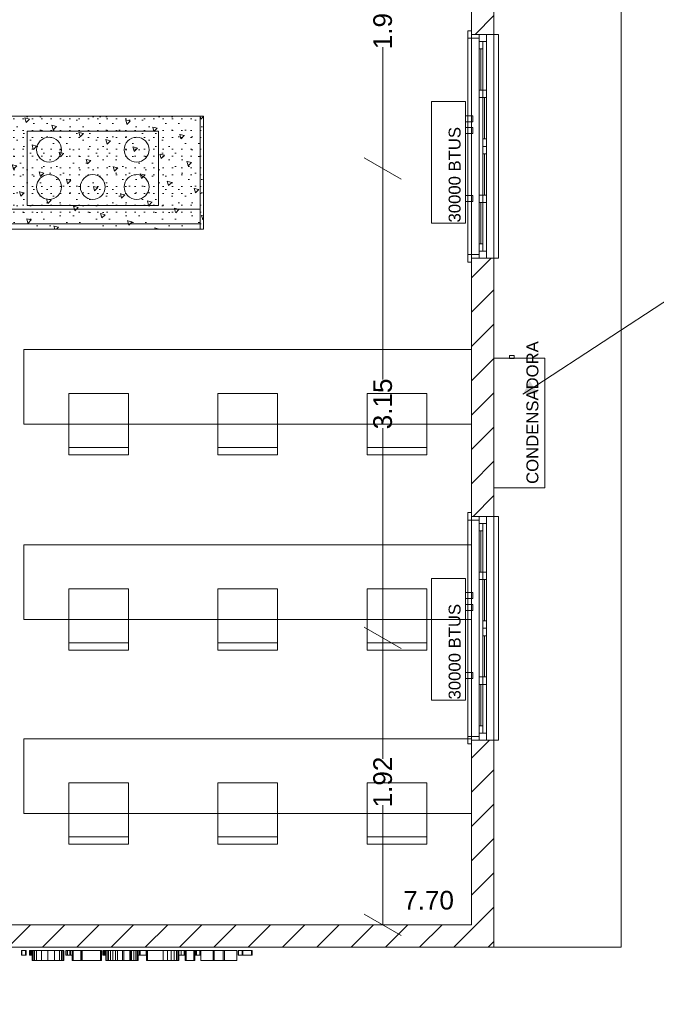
# Model space of a CAD drawing. Header units: millimetres. Extents: x 2826 to 3034, y 1533 to 1590.
# Tile 100 of 248: x 2961.47 to 2965.73, y 1546.75 to 1553.35. Entities that reach past the tile are written whole.
import ezdxf
from ezdxf.enums import TextEntityAlignment as Align

# ---------------------------------------------------------------- set-up
doc = ezdxf.new("R2010")
doc.units = ezdxf.units.MM
doc.set_wipeout_variables(frame=1)
doc.layers.add('_Caneta_No__220', color=7, linetype='Continuous', lineweight=15, true_color=0x8a8a8a)
doc.styles.add('ESTILO_GERADO_2', font='arial.ttf')
pattern_1 = [(45, (15.86372, 12.64105), (-0.2296397, 0.2296397), [0.03125, -0.15625]), (45, (15.8152, 12.82216), (-0.2296397, 0.2296397), [0.03125, -0.15625]), (105, (15.86372, 12.64105), (0.3136936, 0.084054), [0.03125, -0.15625]), (105, (15.9963, 12.77363), (0.3136936, 0.084054), [0.03125, -0.15625]), (165, (15.8858, 12.66314), (0.084054, 0.3136936), [0.03125, -0.15625]), (165, (16.0184, 12.79573), (0.084054, 0.3136936), [0.03125, -0.15625]), (45, (15.84162, 12.663144), (-0.04419417, 0.04419417), [0, -0.0625, 0, -0.09375]), (90, (15.86372, 12.68524), (-0.0625, 0), [0, -0.046875, 0, -0.078125])]
pattern_2 = [(45, (15.86372, 12.64105), (-0.11490485, 0.11490485), [])]
pattern_3 = [(45, (15.86372, 12.64105), (-0.11490485, 0.11490485), [])]

# ---------------------------------------------------------------- blocks, each defined once
blk = doc.blocks.new('ARROWHEAD_2')
at = {"color": 0, "linetype": 'Continuous', "lineweight": 0}
for p, q in [((-0.378, -0.655), (0.378, 0.655)), ((0, 0), (-1, 0))]:
    blk.add_line(p, q, dxfattribs=at)
blk = doc.blocks.new('ARROWHEAD_16')
at = {"linetype": 'Continuous', "lineweight": 0}
blk.add_hatch(color=0, dxfattribs=at).paths.add_polyline_path([(-0.9093, 0.525), (0, 0), (-0.9093, -0.525)])
at = {"color": 0, "linetype": 'Continuous', "lineweight": 0}
blk.add_line((0, 0), (-1, 0), dxfattribs=at)
blk = doc.blocks.new('A$Cf44ad3b2')
at = {"layer": '_Caneta_No__220'}
h = blk.add_hatch(dxfattribs=at)
h.set_pattern_fill('TIJOLO_COMUM_0005', color=256, style=0, pattern_type=2)
h.set_pattern_definition(pattern_3)
h.paths.add_polyline_path([(56.6977, 19.9577), (56.8477, 19.9577), (56.8477, 21.5456), (56.6977, 21.5456)])
h = blk.add_hatch(dxfattribs=at)
h.set_pattern_fill('TIJOLO_COMUM_0005', color=256, style=0, pattern_type=2)
h.set_pattern_definition(pattern_3)
h.paths.add_polyline_path([(56.6977, 16.728), (56.8477, 16.728), (56.8477, 18.4577), (56.6977, 18.4577)])
h = blk.add_hatch(dxfattribs=at)
h.set_pattern_fill('TIJOLO_COMUM_0005', color=256, style=0, pattern_type=2)
h.set_pattern_definition(pattern_3)
h.paths.add_polyline_path([(56.6977, 13.991), (56.8477, 13.991), (56.8477, 15.228), (56.6977, 15.228)])
h = blk.add_hatch(dxfattribs=at)
h.set_pattern_fill('TIJOLO_COMUM_0005', color=256, style=0, pattern_type=2)
h.set_pattern_definition(pattern_2)
h.paths.add_polyline_path([(56.6977, 13.991), (49.0011, 13.991), (49.0011, 13.841), (56.6977, 13.841)])
h = blk.add_hatch(dxfattribs=at)
h.set_pattern_fill('TIJOLO_COMUM_0005', color=256, style=0, pattern_type=2)
h.set_pattern_definition(pattern_2)
h.paths.add_polyline_path([(56.6977, 13.991), (56.6977, 13.841), (56.8477, 13.841)])
h = blk.add_hatch(dxfattribs=at)
h.set_pattern_fill('TIJOLO_COMUM_0005', color=256, style=0, pattern_type=2)
h.set_pattern_definition(pattern_2)
h.paths.add_polyline_path([(56.8477, 13.991), (56.6977, 13.991), (56.8477, 13.841)])
for p, q in [((57.699, 29.4086), (57.699, 13.841)), ((57.699, 13.841), (57.699, 29.4086)), ((56.6977, 13.991), (56.6977, 21.0077)), ((56.8477, 20.1306), (56.8477, 13.841)), ((56.6727, 19.9327), (56.6727, 19.9827)), ((56.6727, 19.9827), (56.6977, 19.9827)), ((56.6727, 19.9327), (56.6727, 18.4827)), ((56.6977, 19.9327), (56.6727, 19.9327)), ((56.6977, 19.9577), (56.6977, 19.9827)), ((56.6977, 19.9827), (56.6977, 19.9327)), ((56.6977, 19.9577), (56.6977, 19.9827)), ((56.6977, 19.9577), (56.6977, 19.9827)), ((56.7477, 19.9577), (56.6977, 19.9577)), ((56.6977, 19.9577), (56.6977, 18.4577)), ((56.6977, 19.9327), (56.6977, 19.9577)), ((56.6977, 19.9577), (56.7477, 19.9577)), ((56.7477, 19.9577), (56.6977, 19.9577)), ((56.7477, 19.9577), (56.6977, 19.9577)), ((56.7477, 19.9327), (56.6977, 19.9327)), ((56.7977, 19.9577), (56.7477, 19.9577)), ((56.7477, 19.9577), (56.7477, 19.9327)), ((56.7477, 19.9107), (56.7477, 19.9577)), ((56.7977, 19.9577), (56.7477, 19.9577)), ((56.7977, 19.9577), (56.7477, 19.9577)), ((56.8477, 19.9577), (56.7977, 19.9577)), ((56.7977, 19.9577), (56.7977, 19.9107)), ((56.8477, 19.9577), (56.7977, 19.9577)), ((56.8477, 19.9577), (56.8777, 19.9577)), ((56.8477, 19.9577), (56.8477, 18.4577)), ((56.8777, 19.9577), (56.8777, 18.4577)), ((56.1022, 19.2494), (56.1022, 19.8716)), ((56.7477, 19.5342), (56.7477, 19.9107)), ((56.7977, 19.9107), (56.7477, 19.9107)), ((56.7477, 19.8607), (56.7477, 19.9107)), ((56.7477, 19.9107), (56.7727, 19.9107)), ((56.7727, 19.9107), (56.7727, 19.8607)), ((56.7977, 19.9107), (56.7977, 19.5342)), ((56.7727, 19.8607), (56.7477, 19.8607)), ((56.7477, 19.5842), (56.7477, 19.8607)), ((56.7602, 19.8607), (56.7602, 19.5842)), ((56.7727, 19.8607), (56.7727, 19.5842)), ((56.7477, 19.2077), (56.7477, 19.5842)), ((56.7477, 19.5342), (56.7477, 19.5842)), ((56.7477, 19.5842), (56.7727, 19.5842)), ((56.7727, 19.5342), (56.7477, 19.5342)), ((56.7727, 19.5842), (56.7727, 19.5342)), ((56.7727, 19.5342), (56.7727, 19.5842)), ((56.7727, 19.5842), (56.7977, 19.5842)), ((56.7977, 19.5342), (56.7727, 19.5342)), ((56.7727, 19.2577), (56.7727, 19.5342)), ((56.7852, 19.5342), (56.7852, 19.2577)), ((56.7977, 19.5842), (56.7977, 19.2077)), ((56.7977, 19.5842), (56.7977, 19.5342)), ((56.7977, 19.5342), (56.7977, 19.2577)), ((56.7477, 18.8312), (56.7477, 19.2077)), ((56.7727, 19.2077), (56.7727, 19.2577)), ((56.7727, 19.2577), (56.7977, 19.2577)), ((56.7977, 19.2077), (56.7727, 19.2077)), ((56.7727, 19.1577), (56.7727, 19.2077)), ((56.7727, 19.2077), (56.7977, 19.2077)), ((56.7977, 19.2577), (56.7977, 19.2077)), ((56.7977, 19.2077), (56.7977, 18.8312)), ((56.7977, 19.2077), (56.7977, 19.1577)), ((56.7977, 19.1577), (56.7727, 19.1577)), ((56.7727, 18.8812), (56.7727, 19.1577)), ((56.7852, 19.1577), (56.7852, 18.8812)), ((56.7977, 19.1577), (56.7977, 18.8812)), ((56.7477, 18.5047), (56.7477, 18.8812)), ((56.7477, 18.8312), (56.7477, 18.8812)), ((56.7477, 18.8812), (56.7727, 18.8812)), ((56.7727, 18.8312), (56.7727, 18.8812)), ((56.7727, 18.8812), (56.7977, 18.8812)), ((56.7727, 18.8812), (56.7727, 18.8312)), ((56.7977, 18.8812), (56.7977, 18.5047)), ((56.7977, 18.8812), (56.7977, 18.8312)), ((56.1022, 18.8694), (56.1022, 17.6444)), ((56.7727, 18.8312), (56.7477, 18.8312)), ((56.7477, 18.5547), (56.7477, 18.8312)), ((56.7602, 18.8312), (56.7602, 18.5547)), ((56.7977, 18.8312), (56.7727, 18.8312)), ((56.7727, 18.8312), (56.7727, 18.5547)), ((56.7477, 18.5047), (56.7477, 18.5547)), ((56.7477, 18.5547), (56.7727, 18.5547)), ((56.7727, 18.5547), (56.7727, 18.5047)), ((56.6727, 18.4327), (56.6727, 18.4827)), ((56.6727, 18.4827), (56.6977, 18.4827)), ((56.6977, 18.4577), (56.6977, 18.4827)), ((56.6977, 18.4827), (56.7477, 18.4827)), ((56.6977, 18.4827), (56.6977, 18.4327)), ((56.7477, 18.4577), (56.7477, 18.5047)), ((56.7477, 18.5047), (56.7977, 18.5047)), ((56.7727, 18.5047), (56.7477, 18.5047)), ((56.7477, 18.4827), (56.7477, 18.4577)), ((56.7977, 18.5047), (56.7977, 18.4577)), ((56.6977, 18.4327), (56.6727, 18.4327)), ((56.6977, 18.4577), (56.6977, 18.4327)), ((56.7477, 18.4577), (56.6977, 18.4577)), ((56.7477, 18.4577), (56.6977, 18.4577)), ((56.7477, 18.4577), (56.6977, 18.4577)), ((56.7477, 18.4577), (56.6977, 18.4577)), ((56.6977, 18.4577), (56.6977, 18.4327)), ((56.6977, 18.4577), (56.6977, 18.4327)), ((56.7977, 18.4577), (56.7477, 18.4577)), ((56.7977, 18.4577), (56.7477, 18.4577)), ((56.7977, 18.4577), (56.7477, 18.4577)), ((56.8477, 18.4577), (56.7977, 18.4577)), ((56.8477, 18.4577), (56.7977, 18.4577)), ((56.8777, 18.4577), (56.8477, 18.4577)), ((56.1022, 16.1039), (56.1022, 17.3189)), ((54.3977, 17.1906), (53.9977, 17.1906)), ((55.3977, 17.1906), (54.9977, 17.1906)), ((56.3977, 17.1906), (55.9977, 17.1906)), ((56.6727, 16.703), (56.6727, 16.753)), ((56.6727, 16.753), (56.6977, 16.753)), ((56.6727, 16.703), (56.6727, 15.253)), ((56.6977, 16.703), (56.6727, 16.703)), ((56.6977, 16.728), (56.6977, 16.753)), ((56.6977, 16.753), (56.6977, 16.703)), ((56.6977, 16.728), (56.6977, 16.753)), ((56.6977, 16.728), (56.6977, 16.753)), ((56.7477, 16.728), (56.6977, 16.728)), ((56.6977, 16.728), (56.6977, 15.228)), ((56.6977, 16.703), (56.6977, 16.728)), ((56.6977, 16.728), (56.7477, 16.728)), ((56.7477, 16.728), (56.6977, 16.728)), ((56.7477, 16.728), (56.6977, 16.728)), ((56.7477, 16.703), (56.6977, 16.703)), ((56.7977, 16.728), (56.7477, 16.728)), ((56.7477, 16.728), (56.7477, 16.703)), ((56.7477, 16.681), (56.7477, 16.728)), ((56.7977, 16.728), (56.7477, 16.728)), ((56.7977, 16.728), (56.7477, 16.728)), ((56.8477, 16.728), (56.7977, 16.728)), ((56.7977, 16.728), (56.7977, 16.681)), ((56.8477, 16.728), (56.7977, 16.728)), ((56.8477, 16.728), (56.8777, 16.728)), ((56.8477, 16.728), (56.8477, 15.228)), ((56.8777, 16.728), (56.8777, 15.228)), ((56.7477, 16.3045), (56.7477, 16.681)), ((56.7977, 16.681), (56.7477, 16.681)), ((56.7477, 16.631), (56.7477, 16.681)), ((56.7477, 16.681), (56.7727, 16.681)), ((56.7727, 16.631), (56.7477, 16.631)), ((56.7477, 16.3545), (56.7477, 16.631)), ((56.7602, 16.631), (56.7602, 16.3545)), ((56.7727, 16.681), (56.7727, 16.631)), ((56.7727, 16.631), (56.7727, 16.3545)), ((56.7977, 16.681), (56.7977, 16.3045)), ((56.7477, 15.978), (56.7477, 16.3545)), ((56.7477, 16.3045), (56.7477, 16.3545)), ((56.7477, 16.3545), (56.7727, 16.3545)), ((56.7727, 16.3045), (56.7477, 16.3045)), ((56.7727, 16.3545), (56.7727, 16.3045)), ((56.7727, 16.3045), (56.7727, 16.3545)), ((56.7727, 16.3545), (56.7977, 16.3545)), ((56.7977, 16.3045), (56.7727, 16.3045)), ((56.7727, 16.028), (56.7727, 16.3045)), ((56.7852, 16.3045), (56.7852, 16.028)), ((56.7977, 16.3545), (56.7977, 15.978)), ((56.7977, 16.3545), (56.7977, 16.3045)), ((56.7977, 16.3045), (56.7977, 16.028)), ((56.7477, 15.6015), (56.7477, 15.978)), ((56.7727, 15.978), (56.7727, 16.028)), ((56.7727, 16.028), (56.7977, 16.028)), ((56.7977, 15.978), (56.7727, 15.978)), ((56.7727, 15.928), (56.7727, 15.978)), ((56.7727, 15.978), (56.7977, 15.978)), ((56.7977, 16.028), (56.7977, 15.978)), ((56.7977, 15.978), (56.7977, 15.6015)), ((56.7977, 15.978), (56.7977, 15.928)), ((56.7977, 15.928), (56.7727, 15.928)), ((56.7727, 15.6515), (56.7727, 15.928)), ((56.7852, 15.928), (56.7852, 15.6515)), ((56.7977, 15.928), (56.7977, 15.6515)), ((54.3977, 15.8812), (53.9977, 15.8812)), ((55.3977, 15.8812), (54.9977, 15.8812)), ((56.3977, 15.8812), (55.9977, 15.8812)), ((56.1022, 15.7239), (56.1022, 15.1033)), ((56.7477, 15.275), (56.7477, 15.6515)), ((56.7477, 15.6015), (56.7477, 15.6515)), ((56.7477, 15.6515), (56.7727, 15.6515)), ((56.7727, 15.6015), (56.7727, 15.6515)), ((56.7727, 15.6515), (56.7977, 15.6515)), ((56.7727, 15.6515), (56.7727, 15.6015)), ((56.7977, 15.6515), (56.7977, 15.275)), ((56.7977, 15.6515), (56.7977, 15.6015)), ((56.7727, 15.6015), (56.7477, 15.6015)), ((56.7477, 15.325), (56.7477, 15.6015)), ((56.7602, 15.6015), (56.7602, 15.325)), ((56.7977, 15.6015), (56.7727, 15.6015)), ((56.7727, 15.6015), (56.7727, 15.325)), ((56.7477, 15.275), (56.7477, 15.325)), ((56.7477, 15.325), (56.7727, 15.325)), ((56.7727, 15.325), (56.7727, 15.275)), ((56.6727, 15.203), (56.6727, 15.253)), ((56.6727, 15.253), (56.6977, 15.253)), ((56.6977, 15.228), (56.6977, 15.253)), ((56.6977, 15.253), (56.7477, 15.253)), ((56.6977, 15.253), (56.6977, 15.203)), ((56.7477, 15.228), (56.7477, 15.275)), ((56.7477, 15.275), (56.7977, 15.275)), ((56.7727, 15.275), (56.7477, 15.275)), ((56.7477, 15.253), (56.7477, 15.228)), ((56.7977, 15.275), (56.7977, 15.228)), ((56.6977, 15.203), (56.6727, 15.203)), ((56.6977, 15.228), (56.6977, 15.203)), ((56.7477, 15.228), (56.6977, 15.228)), ((56.7477, 15.228), (56.6977, 15.228)), ((56.7477, 15.228), (56.6977, 15.228)), ((56.7477, 15.228), (56.6977, 15.228)), ((56.6977, 15.228), (56.6977, 15.203)), ((56.6977, 15.228), (56.6977, 15.203)), ((56.7977, 15.228), (56.7477, 15.228)), ((56.7977, 15.228), (56.7477, 15.228)), ((56.7977, 15.228), (56.7477, 15.228)), ((56.8477, 15.228), (56.7977, 15.228)), ((56.8477, 15.228), (56.7977, 15.228)), ((56.8777, 15.228), (56.8477, 15.228)), ((56.1022, 14.181), (56.1022, 14.7916)), ((54.3977, 14.5812), (53.9977, 14.5812)), ((55.3977, 14.5812), (54.9977, 14.5812)), ((56.3977, 14.5812), (55.9977, 14.5812)), ((49.001, 13.991), (56.6977, 13.991)), ((41.0042, 13.841), (57.699, 13.841)), ((53.6814, 13.8185), (53.6804, 13.8185)), ((53.6804, 13.8185), (53.6804, 13.7865)), ((53.6836, 13.8185), (53.6814, 13.8185)), ((53.6814, 13.8185), (53.6814, 13.7865)), ((53.7082, 13.8185), (53.6836, 13.8185)), ((53.6836, 13.8185), (53.6836, 13.7865)), ((53.7082, 13.7865), (53.7082, 13.8185)), ((53.7105, 13.8185), (53.7082, 13.8185)), ((53.7105, 13.7865), (53.7105, 13.8185)), ((53.7115, 13.8185), (53.7105, 13.8185)), ((53.7115, 13.7865), (53.7115, 13.8185)), ((53.7379, 13.8185), (53.7345, 13.8185)), ((53.7345, 13.8185), (53.7345, 13.7865)), ((53.742, 13.8185), (53.7379, 13.8185)), ((53.7379, 13.8185), (53.7379, 13.7865)), ((53.7479, 13.8185), (53.742, 13.8185)), ((53.742, 13.8185), (53.742, 13.7865)), ((53.752, 13.8185), (53.7479, 13.8185)), ((53.7479, 13.8185), (53.7479, 13.7865)), ((53.7592, 13.8185), (53.752, 13.8185)), ((53.752, 13.8185), (53.752, 13.7507)), ((53.7683, 13.8185), (53.7592, 13.8185)), ((53.7592, 13.8185), (53.7592, 13.7507)), ((53.7811, 13.8185), (53.7683, 13.8185)), ((53.7683, 13.8185), (53.7683, 13.7507)), ((53.8149, 13.8185), (53.7811, 13.8185)), ((53.7811, 13.8185), (53.7811, 13.7507)), ((53.8582, 13.8185), (53.8149, 13.8185)), ((53.8149, 13.8185), (53.8149, 13.7507)), ((53.8582, 13.7507), (53.8582, 13.8185)), ((53.9016, 13.8185), (53.8582, 13.8185)), ((53.9016, 13.7507), (53.9016, 13.8185)), ((53.9359, 13.8185), (53.9016, 13.8185)), ((53.9359, 13.7507), (53.9359, 13.8185)), ((53.9488, 13.8185), (53.9359, 13.8185)), ((53.9488, 13.7507), (53.9488, 13.8185)), ((53.9581, 13.8185), (53.9488, 13.8185)), ((53.9581, 13.7507), (53.9581, 13.8185)), ((53.9655, 13.8185), (53.9581, 13.8185)), ((53.9655, 13.7507), (53.9655, 13.8185)), ((53.9785, 13.8185), (53.9775, 13.8185)), ((53.9775, 13.8185), (53.9775, 13.7865)), ((53.9808, 13.8185), (53.9785, 13.8185)), ((53.9785, 13.8185), (53.9785, 13.7865)), ((53.9889, 13.8185), (53.9808, 13.8185)), ((53.9808, 13.8185), (53.9808, 13.7865)), ((53.9889, 13.8185), (53.9893, 13.8185)), ((53.9889, 13.8185), (53.9889, 13.7865)), ((54.0061, 13.8185), (53.9893, 13.8185)), ((53.9893, 13.8185), (53.9893, 13.7865)), ((54.0099, 13.8185), (54.0061, 13.8185)), ((54.0061, 13.8185), (54.0061, 13.7865)), ((54.0197, 13.8185), (54.0099, 13.8185)), ((54.0099, 13.8185), (54.0099, 13.7865)), ((54.0217, 13.8185), (54.0197, 13.8185)), ((54.0197, 13.8185), (54.0197, 13.7507)), ((54.0265, 13.8185), (54.0217, 13.8185)), ((54.0217, 13.8185), (54.0217, 13.7507)), ((54.0785, 13.8185), (54.0265, 13.8185)), ((54.0265, 13.8185), (54.0265, 13.7507)), ((54.0785, 13.7507), (54.0785, 13.8185)), ((54.0833, 13.8185), (54.0785, 13.8185)), ((54.0833, 13.7507), (54.0833, 13.8185)), ((54.0853, 13.8185), (54.0833, 13.8185)), ((54.0853, 13.8185), (54.0881, 13.8185)), ((54.0853, 13.7507), (54.0853, 13.8185)), ((54.0881, 13.8185), (54.2101, 13.8185)), ((54.0881, 13.7507), (54.0881, 13.8185)), ((54.2101, 13.8185), (54.2149, 13.8185)), ((54.2101, 13.7507), (54.2101, 13.8185)), ((54.2149, 13.8185), (54.2169, 13.8185)), ((54.2149, 13.7507), (54.2149, 13.8185)), ((54.2169, 13.7507), (54.2169, 13.8185)), ((54.2298, 13.8185), (54.2264, 13.8185)), ((54.2264, 13.8185), (54.2264, 13.7865)), ((54.2341, 13.8185), (54.2298, 13.8185)), ((54.2298, 13.8185), (54.2298, 13.7865)), ((54.2402, 13.8185), (54.2341, 13.8185)), ((54.2341, 13.8185), (54.2341, 13.7865)), ((54.2474, 13.8185), (54.2402, 13.8185)), ((54.2402, 13.8185), (54.2402, 13.7865)), ((54.2549, 13.8185), (54.2474, 13.8185)), ((54.2474, 13.8185), (54.2474, 13.7507)), ((54.2641, 13.8185), (54.2549, 13.8185)), ((54.2549, 13.8185), (54.2549, 13.7507)), ((54.2771, 13.8185), (54.2641, 13.8185)), ((54.2641, 13.8185), (54.2641, 13.7507)), ((54.2931, 13.8185), (54.2771, 13.8185)), ((54.2771, 13.8185), (54.2771, 13.7507)), ((54.3115, 13.8185), (54.2931, 13.8185)), ((54.2931, 13.8185), (54.2931, 13.7507)), ((54.3238, 13.8185), (54.3115, 13.8185)), ((54.3115, 13.8185), (54.3115, 13.7507)), ((54.3238, 13.8185), (54.3244, 13.8185)), ((54.3238, 13.8185), (54.3238, 13.7507)), ((54.3577, 13.8185), (54.3244, 13.8185)), ((54.3244, 13.8185), (54.3244, 13.7507)), ((54.3662, 13.8185), (54.3577, 13.8185)), ((54.3577, 13.8185), (54.3577, 13.7507)), ((54.4068, 13.8185), (54.3662, 13.8185)), ((54.3662, 13.8185), (54.3662, 13.7507)), ((54.4068, 13.7507), (54.4068, 13.8185)), ((54.4125, 13.8185), (54.4068, 13.8185)), ((54.4178, 13.8185), (54.4125, 13.8185)), ((54.4125, 13.7507), (54.4125, 13.8185)), ((54.4178, 13.7507), (54.4178, 13.8185)), ((54.4339, 13.8185), (54.4178, 13.8185)), ((54.4339, 13.7507), (54.4339, 13.8185)), ((54.447, 13.8185), (54.4339, 13.8185)), ((54.447, 13.7507), (54.447, 13.8185)), ((54.4563, 13.8185), (54.447, 13.8185)), ((54.4563, 13.7507), (54.4563, 13.8185)), ((54.4638, 13.8185), (54.4563, 13.8185)), ((54.4638, 13.7507), (54.4638, 13.8185)), ((54.4726, 13.8185), (54.4638, 13.8185)), ((54.4726, 13.7865), (54.4726, 13.8185)), ((54.4761, 13.8185), (54.4726, 13.8185)), ((54.4761, 13.7865), (54.4761, 13.8185)), ((54.5157, 13.8185), (54.4761, 13.8185)), ((54.5157, 13.7865), (54.5157, 13.8185)), ((54.5199, 13.8185), (54.518, 13.8185)), ((54.518, 13.8185), (54.518, 13.7507)), ((54.5247, 13.8185), (54.5199, 13.8185)), ((54.5199, 13.8185), (54.5199, 13.7507)), ((54.631, 13.8185), (54.5247, 13.8185)), ((54.5247, 13.8185), (54.5247, 13.7507)), ((54.631, 13.7507), (54.631, 13.8185)), ((54.6591, 13.8185), (54.631, 13.8185)), ((54.6591, 13.7507), (54.6591, 13.8185)), ((54.6838, 13.8185), (54.6591, 13.8185)), ((54.6838, 13.7507), (54.6838, 13.8185)), ((54.7041, 13.8185), (54.6838, 13.8185)), ((54.7041, 13.7507), (54.7041, 13.8185)), ((54.7194, 13.8185), (54.7041, 13.8185)), ((54.7194, 13.7507), (54.7194, 13.8185)), ((54.7289, 13.8185), (54.7194, 13.8185)), ((54.7289, 13.7507), (54.7289, 13.8185)), ((54.7321, 13.8185), (54.7289, 13.8185)), ((54.7321, 13.8185), (54.7344, 13.8185)), ((54.7321, 13.7507), (54.7321, 13.8185)), ((54.7344, 13.8185), (54.7349, 13.8185)), ((54.7344, 13.7507), (54.7344, 13.8185)), ((54.7349, 13.7507), (54.7349, 13.8185)), ((54.7515, 13.8185), (54.7349, 13.8185)), ((54.7515, 13.7865), (54.7515, 13.8185)), ((54.7723, 13.8185), (54.7515, 13.8185)), ((54.7723, 13.7865), (54.7723, 13.8185)), ((54.7784, 13.8185), (54.7723, 13.8185)), ((54.7804, 13.8185), (54.7784, 13.8185)), ((54.7784, 13.8185), (54.7784, 13.7507)), ((54.7852, 13.8185), (54.7804, 13.8185)), ((54.7804, 13.8185), (54.7804, 13.7507)), ((54.8371, 13.8185), (54.7852, 13.8185)), ((54.7852, 13.8185), (54.7852, 13.7507)), ((54.8371, 13.7507), (54.8371, 13.8185)), ((54.842, 13.8185), (54.8371, 13.8185)), ((54.842, 13.7507), (54.842, 13.8185)), ((54.8439, 13.8185), (54.842, 13.8185)), ((54.8439, 13.7507), (54.8439, 13.8185)), ((54.8466, 13.8185), (54.8439, 13.8185)), ((54.8551, 13.8185), (54.8466, 13.8185)), ((54.8466, 13.8185), (54.8466, 13.7865)), ((54.8756, 13.8185), (54.8551, 13.8185)), ((54.8551, 13.8185), (54.8551, 13.7865)), ((54.8756, 13.7865), (54.8756, 13.8185)), ((54.8824, 13.8185), (54.8756, 13.8185)), ((54.966, 13.8185), (54.8824, 13.8185)), ((54.8824, 13.8185), (54.8824, 13.7507)), ((54.9734, 13.8185), (54.966, 13.8185)), ((54.966, 13.8185), (54.966, 13.7507)), ((55.0333, 13.8185), (54.9734, 13.8185)), ((54.9734, 13.8185), (54.9734, 13.7507)), ((55.0333, 13.7507), (55.0333, 13.8185)), ((55.0406, 13.8185), (55.0333, 13.8185)), ((55.0406, 13.7507), (55.0406, 13.8185)), ((55.1242, 13.8185), (55.0406, 13.8185)), ((55.1242, 13.7507), (55.1242, 13.8185)), ((55.1338, 13.8185), (55.1328, 13.8185)), ((55.1328, 13.8185), (55.1328, 13.7865)), ((55.1361, 13.8185), (55.1338, 13.8185)), ((55.1338, 13.8185), (55.1338, 13.7865)), ((55.1607, 13.8185), (55.1361, 13.8185)), ((55.1361, 13.8185), (55.1361, 13.7865)), ((55.1607, 13.7865), (55.1607, 13.8185)), ((55.1629, 13.8185), (55.1607, 13.8185)), ((55.1629, 13.7865), (55.1629, 13.8185)), ((55.1639, 13.8185), (55.1629, 13.8185)), ((55.1639, 13.8185), (55.1652, 13.8185)), ((55.1639, 13.7865), (55.1639, 13.8185)), ((55.1652, 13.8185), (55.223, 13.8185)), ((55.1652, 13.7865), (55.1652, 13.8185)), ((55.223, 13.8185), (55.2253, 13.8185)), ((55.223, 13.7865), (55.223, 13.8185)), ((55.2253, 13.8185), (55.2262, 13.8185)), ((55.2253, 13.7865), (55.2253, 13.8185)), ((55.2262, 13.7865), (55.2262, 13.8185)), ((56.8477, 13.841), (57.699, 13.841)), ((53.6804, 13.7865), (53.6814, 13.7865)), ((53.6814, 13.7865), (53.6836, 13.7865)), ((53.6836, 13.7865), (53.7082, 13.7865)), ((53.7082, 13.7865), (53.7105, 13.7865)), ((53.7105, 13.7865), (53.7115, 13.7865)), ((53.7345, 13.7865), (53.7379, 13.7865)), ((53.7379, 13.7865), (53.742, 13.7865)), ((53.742, 13.7865), (53.7479, 13.7865)), ((53.7479, 13.7865), (53.752, 13.7865)), ((53.752, 13.7507), (53.7592, 13.7507)), ((53.7592, 13.7507), (53.7683, 13.7507)), ((53.7683, 13.7507), (53.7811, 13.7507)), ((53.7811, 13.7507), (53.8149, 13.7507)), ((53.8149, 13.7507), (53.8582, 13.7507)), ((53.8582, 13.7507), (53.9016, 13.7507)), ((53.9016, 13.7507), (53.9359, 13.7507)), ((53.9359, 13.7507), (53.9488, 13.7507)), ((53.9488, 13.7507), (53.9581, 13.7507)), ((53.9581, 13.7507), (53.9655, 13.7507)), ((53.9775, 13.7865), (53.9785, 13.7865)), ((53.9785, 13.7865), (53.9808, 13.7865)), ((53.9808, 13.7865), (53.9889, 13.7865)), ((53.9893, 13.7865), (53.9889, 13.7865)), ((53.9893, 13.7865), (54.0061, 13.7865)), ((54.0061, 13.7865), (54.0099, 13.7865)), ((54.0099, 13.7865), (54.0197, 13.7865)), ((54.0197, 13.7507), (54.0217, 13.7507)), ((54.0217, 13.7507), (54.0265, 13.7507)), ((54.0265, 13.7507), (54.0785, 13.7507)), ((54.0785, 13.7507), (54.0833, 13.7507)), ((54.0833, 13.7507), (54.0853, 13.7507)), ((54.0881, 13.7507), (54.0853, 13.7507)), ((54.2101, 13.7507), (54.0881, 13.7507)), ((54.2149, 13.7507), (54.2101, 13.7507)), ((54.2169, 13.7507), (54.2149, 13.7507)), ((54.2264, 13.7865), (54.2298, 13.7865)), ((54.2298, 13.7865), (54.2341, 13.7865)), ((54.2341, 13.7865), (54.2402, 13.7865)), ((54.2402, 13.7865), (54.2474, 13.7865)), ((54.2474, 13.7507), (54.2549, 13.7507)), ((54.2549, 13.7507), (54.2641, 13.7507)), ((54.2641, 13.7507), (54.2771, 13.7507)), ((54.2771, 13.7507), (54.2931, 13.7507)), ((54.2931, 13.7507), (54.3115, 13.7507)), ((54.3115, 13.7507), (54.3238, 13.7507)), ((54.3244, 13.7507), (54.3238, 13.7507)), ((54.3244, 13.7507), (54.3577, 13.7507)), ((54.3577, 13.7507), (54.3662, 13.7507)), ((54.3662, 13.7507), (54.4068, 13.7507)), ((54.4068, 13.7507), (54.4125, 13.7507)), ((54.4125, 13.7507), (54.4178, 13.7507)), ((54.4178, 13.7507), (54.4339, 13.7507)), ((54.4339, 13.7507), (54.447, 13.7507)), ((54.447, 13.7507), (54.4563, 13.7507)), ((54.4563, 13.7507), (54.4638, 13.7507)), ((54.4638, 13.7865), (54.4726, 13.7865)), ((54.4726, 13.7865), (54.4761, 13.7865)), ((54.4761, 13.7865), (54.5157, 13.7865)), ((54.518, 13.7507), (54.5199, 13.7507)), ((54.5199, 13.7507), (54.5247, 13.7507)), ((54.5247, 13.7507), (54.631, 13.7507)), ((54.631, 13.7507), (54.6591, 13.7507)), ((54.6591, 13.7507), (54.6838, 13.7507)), ((54.6838, 13.7507), (54.7041, 13.7507)), ((54.7041, 13.7507), (54.7194, 13.7507)), ((54.7194, 13.7507), (54.7289, 13.7507)), ((54.7289, 13.7507), (54.7321, 13.7507)), ((54.7344, 13.7507), (54.7321, 13.7507)), ((54.7349, 13.7507), (54.7344, 13.7507)), ((54.7349, 13.7865), (54.7515, 13.7865)), ((54.7515, 13.7865), (54.7723, 13.7865)), ((54.7723, 13.7865), (54.7784, 13.7865)), ((54.7784, 13.7507), (54.7804, 13.7507)), ((54.7804, 13.7507), (54.7852, 13.7507)), ((54.7852, 13.7507), (54.8371, 13.7507)), ((54.8371, 13.7507), (54.842, 13.7507)), ((54.842, 13.7507), (54.8439, 13.7507)), ((54.8439, 13.7865), (54.8466, 13.7865)), ((54.8466, 13.7865), (54.8551, 13.7865)), ((54.8551, 13.7865), (54.8756, 13.7865)), ((54.8756, 13.7865), (54.8824, 13.7865)), ((54.8824, 13.7507), (54.966, 13.7507)), ((54.966, 13.7507), (54.9734, 13.7507)), ((54.9734, 13.7507), (55.0333, 13.7507)), ((55.0333, 13.7507), (55.0406, 13.7507)), ((55.0406, 13.7507), (55.1242, 13.7507)), ((55.1328, 13.7865), (55.1338, 13.7865)), ((55.1338, 13.7865), (55.1361, 13.7865)), ((55.1361, 13.7865), (55.1607, 13.7865)), ((55.1607, 13.7865), (55.1629, 13.7865)), ((55.1629, 13.7865), (55.1639, 13.7865)), ((55.1652, 13.7865), (55.1639, 13.7865)), ((55.223, 13.7865), (55.1652, 13.7865)), ((55.2253, 13.7865), (55.223, 13.7865)), ((55.2262, 13.7865), (55.2253, 13.7865))]:
    blk.add_line(p, q, dxfattribs=at)
for points in [[(56.8477, 19.9577), (56.8477, 21.5456)], [(56.6977, 21.0077), (56.6977, 19.9577)], [(57.1215, 17.5986), (58.4963, 18.4972), (64.0512, 18.4893)], [(56.6977, 18.4577), (56.6977, 16.728)], [(56.8477, 16.728), (56.8477, 18.4577)], [(56.6977, 15.228), (56.6977, 13.991)], [(56.8477, 13.991), (56.8477, 15.228)], [(56.6977, 13.991), (49.0011, 13.991)], [(56.8477, 13.841), (56.8477, 13.991)], [(49.0011, 13.841), (56.6977, 13.841)], [(56.8477, 13.841), (56.6977, 13.841)]]:
    blk.add_lwpolyline(points, dxfattribs=at)
for points in [[(56.6568, 19.5081), (56.4281, 19.5081), (56.4281, 18.6924), (56.6568, 18.6924)], [(56.6568, 19.4131), (56.6568, 19.3731), (56.6968, 19.3731), (56.6968, 19.4131)], [(56.6968, 19.3731), (56.7068, 19.3731), (56.7068, 19.4131), (56.6968, 19.4131)], [(56.6568, 19.3331), (56.6568, 19.2931), (56.6968, 19.2931), (56.6968, 19.3331)], [(56.6968, 19.2931), (56.7068, 19.2931), (56.7068, 19.3331), (56.6968, 19.3331)], [(56.6568, 18.8781), (56.6568, 18.8381), (56.6968, 18.8381), (56.6968, 18.8781)], [(56.6968, 18.8381), (56.7068, 18.8381), (56.7068, 18.8781), (56.6968, 18.8781)], [(53.6977, 17.3456), (56.6977, 17.3456), (56.6977, 17.8456), (53.6977, 17.8456)], [(57.1877, 16.9183), (57.1877, 17.7883), (56.8477, 17.7883), (56.8477, 16.9183)], [(56.9527, 17.7863), (56.9827, 17.7863), (56.9827, 17.8063), (56.9527, 17.8063)], [(56.9527, 17.7863), (56.9827, 17.7863), (56.9827, 17.8063), (56.9527, 17.8063)], [(54.3977, 17.5506), (53.9977, 17.5506), (53.9977, 17.1406), (54.3977, 17.1406)], [(55.3977, 17.5506), (54.9977, 17.5506), (54.9977, 17.1406), (55.3977, 17.1406)], [(56.3977, 17.5506), (55.9977, 17.5506), (55.9977, 17.1406), (56.3977, 17.1406)], [(53.6977, 16.0362), (56.6977, 16.0362), (56.6977, 16.5362), (53.6977, 16.5362)], [(56.6568, 16.3116), (56.4281, 16.3116), (56.4281, 15.4959), (56.6568, 15.4959)], [(54.3977, 16.2412), (53.9977, 16.2412), (53.9977, 15.8312), (54.3977, 15.8312)], [(55.3977, 16.2412), (54.9977, 16.2412), (54.9977, 15.8312), (55.3977, 15.8312)], [(56.3977, 16.2412), (55.9977, 16.2412), (55.9977, 15.8312), (56.3977, 15.8312)], [(56.6568, 16.2166), (56.6568, 16.1766), (56.6968, 16.1766), (56.6968, 16.2166)], [(56.6968, 16.1766), (56.7068, 16.1766), (56.7068, 16.2166), (56.6968, 16.2166)], [(56.6568, 16.1366), (56.6568, 16.0966), (56.6968, 16.0966), (56.6968, 16.1366)], [(56.6968, 16.0966), (56.7068, 16.0966), (56.7068, 16.1366), (56.6968, 16.1366)], [(56.6568, 15.6816), (56.6568, 15.6416), (56.6968, 15.6416), (56.6968, 15.6816)], [(56.6968, 15.6416), (56.7068, 15.6416), (56.7068, 15.6816), (56.6968, 15.6816)], [(53.6977, 14.7362), (56.6977, 14.7362), (56.6977, 15.2362), (53.6977, 15.2362)], [(54.3977, 14.9412), (53.9977, 14.9412), (53.9977, 14.5312), (54.3977, 14.5312)], [(55.3977, 14.9412), (54.9977, 14.9412), (54.9977, 14.5312), (55.3977, 14.5312)], [(56.3977, 14.9412), (55.9977, 14.9412), (55.9977, 14.5312), (56.3977, 14.5312)]]:
    blk.add_lwpolyline(points, close=True, dxfattribs=at)
for centre in [(53.8659, 19.1855), (54.4526, 19.1855), (53.8659, 18.9355), (54.1592, 18.9355), (54.4526, 18.9355)]:
    blk.add_circle(centre, 0.0833, dxfattribs=at)
for name, p, xscale, yscale, zscale, rotation in [('ARROWHEAD_2', (56.1022, 19.0594), 0.19, 0.19, 0.19, 270), ('ARROWHEAD_2', (56.1022, 19.0594), 0.19, 0.19, 0.19, 90), ('ARROWHEAD_16', (57.042, 17.5467), 0.09499999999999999, 0.09499999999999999, 0.09499999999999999, 213.1696866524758), ('ARROWHEAD_2', (56.1022, 15.9139), 0.19, 0.19, 0.19, 270), ('ARROWHEAD_2', (56.1022, 15.9139), 0.19, 0.19, 0.19, 90), ('ARROWHEAD_2', (56.1022, 13.991), 0.19, 0.19, 0.19, 270)]:
    blk.add_blockref(name, p, dxfattribs=dict(at, xscale=xscale, yscale=yscale, zscale=zscale, rotation=rotation))
at = {"layer": '_Caneta_No__220', "style": 'ESTILO_GERADO_2'}
for s, p in [('30000 BTUS', (56.6238, 18.6977)), ('CONDENSADORA', (57.1451, 16.9455)), ('30000 BTUS', (56.6238, 15.5012))]:
    blk.add_text(s, height=0.08, rotation=90, dxfattribs=at).set_placement(p)
at = {"layer": '_Caneta_No__220', "char_height": 0.125, "attachment_point": 5, "rotation": 90, "style": 'ESTILO_GERADO_2'}
for s, insert in [('\\A1;1.95', (56.1022, 20.0286)), ('\\A1;3.15', (56.1022, 17.4817)), ('\\A1;1.92', (56.1022, 14.9475))]:
    blk.add_mtext(s, dxfattribs=dict(at, insert=insert))
at = {"layer": '_Caneta_No__220', "insert": (56.4092, 14.1546), "char_height": 0.125, "attachment_point": 5, "style": 'ESTILO_GERADO_2'}
blk.add_mtext('\\A1;7.70', dxfattribs=at)
at = {"layer": '_Caneta_No__220', "style": 'ESTILO_GERADO_2'}
for p in [(50.2713, 22.5674), (50.8713, 22.5674)]:
    blk.add_attdef('txt', text='', height=0.12, dxfattribs=at).set_placement(p, align=Align.MIDDLE_CENTER)
blk.add_attdef('txt', text='', height=0.12, rotation=90, dxfattribs=at).set_placement((17.1363, 18.425), align=Align.MIDDLE_CENTER)
blk.add_wipeout([(54.8777, 18.7875), (51.3004, 18.7875), (51.3004, 18.6875), (54.8777, 18.6875)]).dxf.layer = '_Caneta_No__220'
at = {"layer": '_Caneta_No__220'}
h = blk.add_hatch(dxfattribs=at)
h.set_pattern_fill('_GRANITO_0005', color=256, style=0, pattern_type=2)
h.set_pattern_definition(pattern_1)
h.paths.add_polyline_path([(51.2783, 18.6528), (54.8999, 18.6528), (54.8999, 19.4105), (51.2783, 19.4105)])
h = blk.add_hatch(dxfattribs=at)
h.set_pattern_fill('_GRANITO_0005', color=256, style=0, pattern_type=2)
h.set_pattern_definition(pattern_1)
h.paths.add_polyline_path([(54.8777, 18.6528), (54.8999, 18.6528), (54.8999, 19.4105), (54.8777, 19.4105)])
for points in [[(16.6721, 13.841), (34.6868, 13.841), (34.6907, 12.0631), (41.0042, 12.077), (41.0042, 13.841), (56.8474, 13.841), (56.8474, 29.4086), (46.8616, 29.4086), (46.8616, 23.6389), (34.6868, 23.6389), (34.6868, 22.4389), (16.6721, 22.4389)], [(51.2783, 18.6528), (54.8999, 18.6528), (54.8999, 19.4105), (51.2783, 19.4105)], [(54.8777, 18.6528), (54.8999, 18.6528), (54.8999, 19.4105), (54.8777, 19.4105)], [(54.5992, 19.3105), (53.7192, 19.3105), (53.7192, 18.8105), (54.5992, 18.8105)]]:
    blk.add_lwpolyline(points, close=True, dxfattribs=at)
for points in [[(54.8777, 18.7875), (51.3004, 18.7875)], [(54.8777, 18.6875), (54.8777, 18.7875)], [(51.3004, 18.6875), (54.8777, 18.6875)]]:
    blk.add_lwpolyline(points, dxfattribs=at)

msp = doc.modelspace()

# ---------------------------------------------------------------- block references
msp.add_blockref('A$Cf44ad3b2', (2907.7964, 1533.293))

doc.saveas('drawing.dxf')
